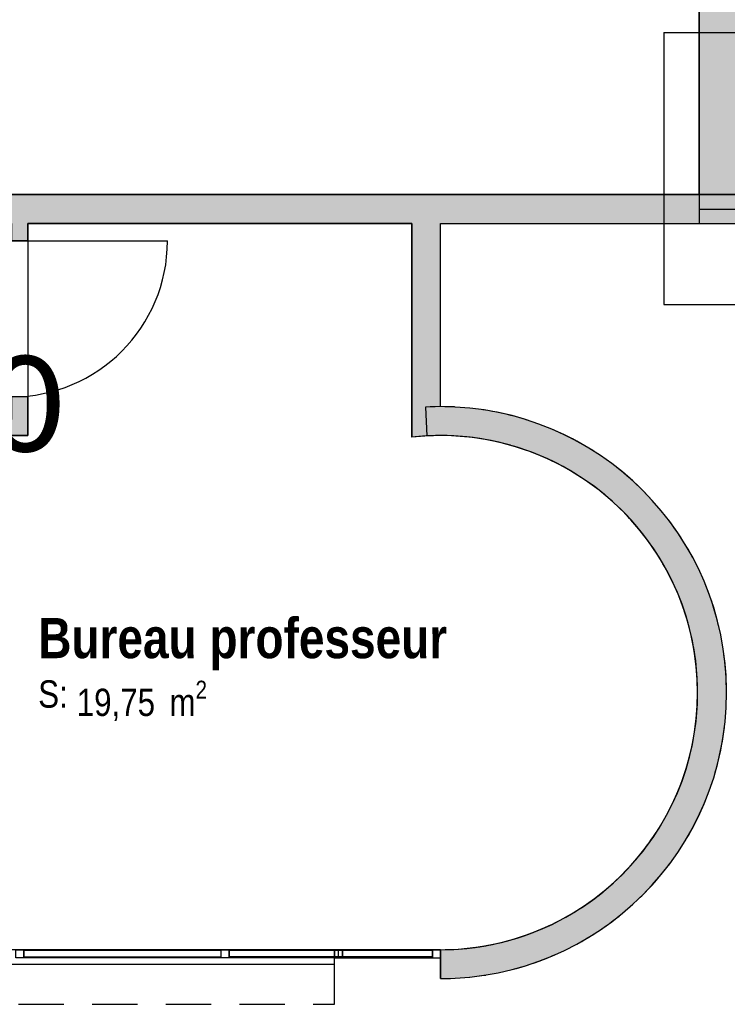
# Model space of a CAD drawing. Extents: x -24342 to 73038, y -9656 to 30949.
# Tile 37 of 170: x 3187 to 3628, y -1434 to -821. Entities that reach past the tile are written whole.
import ezdxf
from ezdxf.enums import TextEntityAlignment as Align

# ---------------------------------------------------------------- set-up
doc = ezdxf.new("R2010")
doc.units = 0
doc.set_wipeout_variables(frame=1)
for name, pattern in [('21.0032_xref_rdc_02_pro$0$Points tirets', [670.277762, 352.777767, -176.388884, 0, -141.111112]), ('21.0032_xref_rdc_02_pro$0$Tirets', [458.610928, 282.222247, -176.388681]), ('21.0032_xref_rdc_02_pro$0$Traits', [564.444447, 282.222223, -282.222223]), ('21.0032_xref_rdc_02_pro$0$Wipeout_Contour', [1000, 0, -1000]), ('ACAD_ISO12W100', [21, 12, -3, 0, -3, 0, -3])]:
    doc.linetypes.add(name, pattern=pattern)
doc.layers.get('0').update_dxf_attribs({"color": 250})
for name, color, linetype in [('0_XREF', 250, 'Continuous'), ('1_TABLEAU_ELECTRIQUE', 5, 'Continuous'), ('21.0032_xref_rdc_02_pro$0$08-01 contour hachures', 251, 'Continuous'), ('21.0032_xref_rdc_02_pro$0$A-AREA-____-OTLN.Modèle IFC', 251, 'Continuous'), ('21.0032_xref_rdc_02_pro$0$A-GLAZ-CURT-OTLN.Modèle IFC', 251, 'Continuous'), ('21.0032_xref_rdc_02_pro$0$A-GLAZ-CWMG-OTLN.Modèle IFC', 251, 'Continuous'), ('21.0032_xref_rdc_02_pro$0$A-WALL-____-OTLN.Modèle IFC', 251, 'Continuous'), ('21.0032_xref_rdc_02_pro$0$Marques de Zone ARCHICAD', 251, 'Continuous'), ('21.0032_xref_rdc_02_pro$0$Portes ARCHICAD', 251, 'Continuous')]:
    doc.layers.add(name, color=color, linetype=linetype)
doc.styles.add('21.0032_xref_rdc_02_pro$0$STYLE_GENERE_1', font='ARIALNB.TTF')
doc.styles.add('21.0032_xref_rdc_02_pro$0$STYLE_GENERE_2', font='ARIALN.TTF')
doc.styles.get("Standard").update_dxf_attribs({"font": 'calibri.ttf'})
doc.styles.add('titre', font='calibri.ttf', dxfattribs={"width": 0.9, "height": 12})

# ---------------------------------------------------------------- blocks, each defined once
blk = doc.blocks.new('*U145')
for points, const_width in [([(-26.94, -8.41), (28.06, -8.41), (28.06, 8.59), (-26.94, 8.59), (-26.94, -8.41)], 1.47), ([(16.16, -0.69), (16.16, -0.69), (-5.56, -5.21), (5.56, 5.21), (-21.07, 0.09)], 1.1)]:
    blk.add_lwpolyline(points, dxfattribs=dict(const_width=const_width))
blk.add_lwpolyline([(24.7, 1.09, 0, 6.19, 0), (16.16, -0.69, 0, 0, 0), (-5.56, -5.21, 0, 0, 0), (5.56, 5.21, 0, 0, 0), (-18.14, 1.09, 0, 0, 0)], format="xyseb")
at = {"const_width": 0.367}
blk.add_lwpolyline([(-25.44, -6.91), (26.56, -6.91), (26.56, 7.09), (-25.44, 7.09)], close=True, dxfattribs=at)
at = {"const_width": 1.74}
blk.add_lwpolyline([(-21.98, 0.28, 1), (-20.17, -0.1, 1)], format="xyb", close=True, dxfattribs=at)
at = {"style": 'titre', "width": 0.9, "flags": 4}
blk.add_attdef('TABLEAU', (16.38, 13.88), '', height=12, dxfattribs=at)
blk = doc.blocks.new('21.0032_xref_rdc_02_pro$0$Bureau professeur_BUR_21_1', base_point=(33268.9, -12207.4))
at = {"layer": '21.0032_xref_rdc_02_pro$0$Marques de Zone ARCHICAD', "insert": (32225.4, -12325.8), "char_height": 170, "attachment_point": 1, "style": '21.0032_xref_rdc_02_pro$0$STYLE_GENERE_2'}
blk.add_mtext('\\A1;\\pt0,100;19,75{\\H0.66x;\\S^  ;} m{\\H0.66x;\\S2^  ;}', dxfattribs=at)
at = {"layer": '21.0032_xref_rdc_02_pro$0$Marques de Zone ARCHICAD'}
for tag, height, style, p in [('DUMMY_849', 250, '21.0032_xref_rdc_02_pro$0$STYLE_GENERE_1', (34552.4, -11861.5)), ('ROOM_NAME', 250, '21.0032_xref_rdc_02_pro$0$STYLE_GENERE_1', (31985.4, -11935.5)), ('calculatedAreaCode', 170, '21.0032_xref_rdc_02_pro$0$STYLE_GENERE_2', (31985.4, -12323.5))]:
    blk.add_attdef(tag, text='', height=height, dxfattribs=dict(at, style=style)).set_placement(p, align=Align.TOP_LEFT)
blk = doc.blocks.new('21.0032_xref_rdc_02_pro$0$Percement_44_1')
at = {"linetype": '21.0032_xref_rdc_02_pro$0$Wipeout_Contour', "ltscale": 134448.645593}
blk.add_wipeout([(27180, -14090), (33830.3, -14090), (33830.3, -14000), (27180, -14000)], dxfattribs=at).dxf.layer = '21.0032_xref_rdc_02_pro$0$A-WALL-____-OTLN.Modèle IFC'
at = {"layer": '21.0032_xref_rdc_02_pro$0$A-WALL-____-OTLN.Modèle IFC', "linetype": '21.0032_xref_rdc_02_pro$0$Points tirets'}
blk.add_line((30505.1, -13800), (30505.1, -14290), dxfattribs=at)
at = {"layer": '21.0032_xref_rdc_02_pro$0$A-WALL-____-OTLN.Modèle IFC', "linetype": 'Continuous', "flags": 128}
for points in [[(33830.3, -14000), (27180, -14000)], [(27180, -14000), (27180, -14090)], [(33830.3, -14090), (33830.3, -14000)], [(27180, -14090), (33830.3, -14090)]]:
    blk.add_lwpolyline(points, dxfattribs=at)
blk = doc.blocks.new('21.0032_xref_rdc_02_pro$0$Mur_105_1', base_point=(34400.3, -10712.4))
at = {"layer": '21.0032_xref_rdc_02_pro$0$A-WALL-____-OTLN.Modèle IFC', "linetype": 'Continuous'}
for points in [[(34490.3, -10620), (34490.3, -9480), (34310.3, -9480), (34310.3, -10629.1, -0.025329)], [(34490.3, -10620), (34310.3, -10810.1, -0.028192), (34490.3, -10800)], [(34490.3, -10620, 0.025329), (34310.3, -10629.1), (34310.3, -10810.1)]]:
    blk.add_hatch(color=256, dxfattribs=at).paths.add_polyline_path(points)
at = {"layer": '21.0032_xref_rdc_02_pro$0$A-WALL-____-OTLN.Modèle IFC', "linetype": 'Continuous', "flags": 128}
for points in [[(34310.3, -9480), (34310.3, -10810.1)], [(34490.3, -10620), (34490.3, -9480)]]:
    blk.add_lwpolyline(points, dxfattribs=at)
at = {"layer": '21.0032_xref_rdc_02_pro$0$A-WALL-____-OTLN.Modèle IFC', "linetype": 'Continuous'}
blk.add_arc((34490.3, -12400), 1600, 90, 96.45939, dxfattribs=at)
blk = doc.blocks.new('21.0032_xref_rdc_02_pro$0$Mur_108_1', base_point=(36240, -140))
at = {"layer": '21.0032_xref_rdc_02_pro$0$A-WALL-____-OTLN.Modèle IFC', "linetype": 'Continuous'}
blk.add_hatch(color=256, dxfattribs=at).paths.add_polyline_path([(36100, -280), (36100, -9300), (36380, -9300), (36380, -280)])
at = {"layer": '21.0032_xref_rdc_02_pro$0$A-WALL-____-OTLN.Modèle IFC', "linetype": 'Continuous', "flags": 128}
for points in [[(36100, -5880), (36100, -9300)], [(36100, -9300), (36380, -9300)]]:
    blk.add_lwpolyline(points, dxfattribs=at)
blk = doc.blocks.new('21.0032_xref_rdc_02_pro$0$Mur_123_1', base_point=(27190, -10750))
at = {"layer": '21.0032_xref_rdc_02_pro$0$A-WALL-____-OTLN.Modèle IFC', "linetype": 'Continuous'}
for points in [[(31820, -10700), (27240, -10700), (27240, -10800), (31820, -10800)], [(31820, -10700), (31920, -10800), (31920, -10700)], [(31820, -10800), (31920, -10800), (31820, -10700)]]:
    blk.add_hatch(color=256, dxfattribs=at).paths.add_polyline_path(points)
at = {"layer": '21.0032_xref_rdc_02_pro$0$A-WALL-____-OTLN.Modèle IFC', "linetype": 'Continuous', "flags": 128}
for points in [[(31820, -10700), (27240, -10700)], [(31920, -10800), (31920, -10700)], [(27240, -10800), (30490, -10800)], [(30590, -10800), (31920, -10800)]]:
    blk.add_lwpolyline(points, dxfattribs=at)
blk = doc.blocks.new('21.0032_xref_rdc_02_pro$0$Porte (Mur) 59[58]_1')
at = {"layer": '21.0032_xref_rdc_02_pro$0$Portes ARCHICAD', "linetype": 'Continuous'}
blk.add_line((31820, -9588.8), (32790, -9588.8), dxfattribs=at)
blk.add_arc((31820, -9588.8), 970, 270, 0, dxfattribs=at)
blk = doc.blocks.new('21.0032_xref_rdc_02_pro$0$Mur_124_1', base_point=(31870, -10750))
at = {"layer": '21.0032_xref_rdc_02_pro$0$A-WALL-____-OTLN.Modèle IFC', "linetype": 'Continuous'}
for points in [[(31920, -9588.8), (31920, -9480), (31820, -9480), (31820, -9588.8)], [(31920, -10700), (31920, -10558.8), (31820, -10558.8), (31820, -10700)]]:
    blk.add_hatch(color=256, dxfattribs=at).paths.add_polyline_path(points)
for p, q in [((31920, -9588.8), (31820, -9588.8)), ((31920, -10558.8), (31820, -10558.8))]:
    blk.add_line(p, q, dxfattribs=at)
at = {"layer": '21.0032_xref_rdc_02_pro$0$A-WALL-____-OTLN.Modèle IFC', "linetype": 'Continuous', "flags": 128}
for points in [[(31820, -9480), (31820, -9588.8)], [(31920, -9588.8), (31920, -9480)], [(31820, -10558.8), (31820, -10700)], [(31920, -10700), (31920, -10558.8)]]:
    blk.add_lwpolyline(points, dxfattribs=at)
at = {"layer": '21.0032_xref_rdc_02_pro$0$Portes ARCHICAD', "linetype": 'Continuous'}
blk.add_blockref('21.0032_xref_rdc_02_pro$0$Porte (Mur) 59[58]_1', (0, 0), dxfattribs=at)
blk = doc.blocks.new('21.0032_xref_rdc_02_pro$0$Mur_164_1', base_point=(34490.3, -14090))
at = {"layer": '21.0032_xref_rdc_02_pro$0$A-WALL-____-OTLN.Modèle IFC', "linetype": 'Continuous'}
blk.add_hatch(color=256, dxfattribs=at).paths.add_polyline_path([(34490.3, -10800, -1), (34490.3, -14000), (34490.3, -14180, 1), (34490.3, -10620)])
at = {"layer": '21.0032_xref_rdc_02_pro$0$A-WALL-____-OTLN.Modèle IFC', "linetype": 'Continuous', "flags": 128}
blk.add_lwpolyline([(34490.3, -14180), (34490.3, -14000)], dxfattribs=at)
at = {"layer": '21.0032_xref_rdc_02_pro$0$A-WALL-____-OTLN.Modèle IFC', "linetype": 'Continuous'}
for radius in [1780, 1600]:
    blk.add_arc((34490.3, -12400), radius, 270, 90, dxfattribs=at)
blk = doc.blocks.new('21.0032_xref_rdc_02_pro$0$Mur_206_1', base_point=(34490.5, -14090))
at = {"layer": '21.0032_xref_rdc_02_pro$0$A-WALL-____-OTLN.Modèle IFC', "linetype": '21.0032_xref_rdc_02_pro$0$Tirets', "flags": 128}
for points in [[(34395.5, -10622.5), (34405, -10802.2)], [(34490.5, -14000), (34490.5, -14180)]]:
    blk.add_lwpolyline(points, dxfattribs=at)
at = {"layer": '21.0032_xref_rdc_02_pro$0$A-WALL-____-OTLN.Modèle IFC', "linetype": '21.0032_xref_rdc_02_pro$0$Tirets'}
for radius in [1780, 1600]:
    blk.add_arc((34490.3, -12400), radius, 270.00929, 93.05267, dxfattribs=at)
blk = doc.blocks.new('21.0032_xref_rdc_02_pro$0$Mur_210_1', base_point=(16270, -14170))
at = {"layer": '21.0032_xref_rdc_02_pro$0$A-WALL-____-OTLN.Modèle IFC', "linetype": '21.0032_xref_rdc_02_pro$0$Tirets', "flags": 128}
for points in [[(33830.256086, -14000), (16270, -14000)], [(33830.256086, -14340), (33830.256086, -14000)], [(16270, -14340), (33830.256086, -14340)]]:
    blk.add_lwpolyline(points, dxfattribs=at)
blk = doc.blocks.new('21.0032_xref_rdc_02_pro$0$IFC Extruded[200]_1', base_point=(34160.256086, -14000))
at = {"layer": '21.0032_xref_rdc_02_pro$0$A-GLAZ-CURT-OTLN.Modèle IFC', "linetype": 'Continuous'}
for p, q in [((33880.256086, -14005), (33880.256086, -14045)), ((34440.256086, -14005), (33880.256086, -14005)), ((34440.256086, -14045), (34440.256086, -14005)), ((33880.256086, -14045), (34440.256086, -14045))]:
    blk.add_line(p, q, dxfattribs=at)
blk = doc.blocks.new('21.0032_xref_rdc_02_pro$0$IFC Extruded[202]_1', base_point=(33807.670724, -14000))
at = {"layer": '21.0032_xref_rdc_02_pro$0$A-GLAZ-CURT-OTLN.Modèle IFC', "linetype": 'Continuous'}
for p, q in [((34440.256086, -14005), (33175.085362, -14005)), ((33175.085362, -14005), (33175.085362, -14045)), ((34440.256086, -14005), (34440.256086, -14045)), ((34440.256086, -14045), (33175.085362, -14045))]:
    blk.add_line(p, q, dxfattribs=at)
blk = doc.blocks.new('21.0032_xref_rdc_02_pro$0$IFC Extruded[203]_1', base_point=(32510.085362, -14000))
at = {"layer": '21.0032_xref_rdc_02_pro$0$A-GLAZ-CURT-OTLN.Modèle IFC', "linetype": 'Continuous'}
for p, q in [((31895.085362, -14005), (31895.085362, -14045)), ((33125.085362, -14005), (31895.085362, -14005)), ((33125.085362, -14045), (33125.085362, -14005)), ((31895.085362, -14045), (33125.085362, -14045))]:
    blk.add_line(p, q, dxfattribs=at)
blk = doc.blocks.new('21.0032_xref_rdc_02_pro$0$IFC Extruded[217]_1', base_point=(33807.670724, -14000))
at = {"layer": '21.0032_xref_rdc_02_pro$0$A-GLAZ-CURT-OTLN.Modèle IFC', "linetype": 'Continuous'}
for p, q in [((34440.256086, -14005), (33175.085362, -14005)), ((33175.085362, -14005), (33175.085362, -14045)), ((34440.256086, -14005), (34440.256086, -14045)), ((34440.256086, -14045), (33175.085362, -14045))]:
    blk.add_line(p, q, dxfattribs=at)
blk = doc.blocks.new('21.0032_xref_rdc_02_pro$0$IFC Extruded[218]_1', base_point=(32510.085362, -14000))
at = {"layer": '21.0032_xref_rdc_02_pro$0$A-GLAZ-CURT-OTLN.Modèle IFC', "linetype": 'Continuous'}
for p, q in [((31895.085362, -14005), (31895.085362, -14045)), ((33125.085362, -14005), (31895.085362, -14005)), ((33125.085362, -14045), (33125.085362, -14005)), ((31895.085362, -14045), (33125.085362, -14045))]:
    blk.add_line(p, q, dxfattribs=at)
blk = doc.blocks.new('21.0032_xref_rdc_02_pro$0$IFC Extruded[233]_1', base_point=(34160.256086, -14000))
at = {"layer": '21.0032_xref_rdc_02_pro$0$A-GLAZ-CURT-OTLN.Modèle IFC', "linetype": 'Continuous'}
for p, q in [((33880.256086, -14005), (33880.256086, -14045)), ((34440.256086, -14005), (33880.256086, -14005)), ((34440.256086, -14045), (34440.256086, -14005)), ((33880.256086, -14045), (34440.256086, -14045))]:
    blk.add_line(p, q, dxfattribs=at)
blk = doc.blocks.new('21.0032_xref_rdc_02_pro$0$IFC Extruded[236]_1', base_point=(33175.085362, -14000))
at = {"layer": '21.0032_xref_rdc_02_pro$0$A-GLAZ-CWMG-OTLN.Modèle IFC', "linetype": 'Continuous'}
for p, q in [((33175.085362, -14050), (33175.085362, -14000)), ((33830.256086, -14000), (33175.085362, -14000)), ((33830.256086, -14050), (33830.256086, -14000)), ((33830.256086, -14050), (33175.085362, -14050))]:
    blk.add_line(p, q, dxfattribs=at)
blk = doc.blocks.new('21.0032_xref_rdc_02_pro$0$IFC Extruded[237]_1', base_point=(31895.085362, -14000))
at = {"layer": '21.0032_xref_rdc_02_pro$0$A-GLAZ-CWMG-OTLN.Modèle IFC', "linetype": 'Continuous'}
for p, q in [((31895.085362, -14050), (31895.085362, -14000)), ((33125.085362, -14000), (31895.085362, -14000)), ((33125.085362, -14050), (33125.085362, -14000)), ((33125.085362, -14050), (31895.085362, -14050))]:
    blk.add_line(p, q, dxfattribs=at)
blk = doc.blocks.new('21.0032_xref_rdc_02_pro$0$IFC Extruded[251]_1', base_point=(33880.256086, -14000))
at = {"layer": '21.0032_xref_rdc_02_pro$0$A-GLAZ-CWMG-OTLN.Modèle IFC', "linetype": 'Continuous'}
for p, q in [((33880.256086, -14050), (33880.256086, -14000)), ((34440.256086, -14000), (33880.256086, -14000)), ((34440.256086, -14050), (34440.256086, -14000)), ((34440.256086, -14050), (33880.256086, -14050))]:
    blk.add_line(p, q, dxfattribs=at)
blk = doc.blocks.new('21.0032_xref_rdc_02_pro$0$IFC Extruded[252]_1', base_point=(33175.085362, -14000))
at = {"layer": '21.0032_xref_rdc_02_pro$0$A-GLAZ-CWMG-OTLN.Modèle IFC', "linetype": 'Continuous'}
for p, q in [((33175.085362, -14050), (33175.085362, -14000)), ((33855.256086, -14000), (33175.085362, -14000)), ((33855.256086, -14050), (33855.256086, -14000)), ((33855.256086, -14050), (33175.085362, -14050))]:
    blk.add_line(p, q, dxfattribs=at)
blk = doc.blocks.new('21.0032_xref_rdc_02_pro$0$IFC Extruded[253]_1', base_point=(31895.085362, -14000))
at = {"layer": '21.0032_xref_rdc_02_pro$0$A-GLAZ-CWMG-OTLN.Modèle IFC', "linetype": 'Continuous'}
for p, q in [((31895.085362, -14050), (31895.085362, -14000)), ((33125.085362, -14000), (31895.085362, -14000)), ((33125.085362, -14050), (33125.085362, -14000)), ((33125.085362, -14050), (31895.085362, -14050))]:
    blk.add_line(p, q, dxfattribs=at)
blk = doc.blocks.new('21.0032_xref_rdc_02_pro$0$IFC Extruded[268]_1', base_point=(33855.256086, -14000))
at = {"layer": '21.0032_xref_rdc_02_pro$0$A-GLAZ-CWMG-OTLN.Modèle IFC', "linetype": 'Continuous'}
for p, q in [((33855.256086, -14050), (33855.256086, -14000)), ((34440.256086, -14000), (33855.256086, -14000)), ((34440.256086, -14050), (34440.256086, -14000)), ((34440.256086, -14050), (33855.256086, -14050))]:
    blk.add_line(p, q, dxfattribs=at)
blk = doc.blocks.new('21.0032_xref_rdc_02_pro$0$IFC Extruded[277]_1', base_point=(31870.085362, -14000))
at = {"layer": '21.0032_xref_rdc_02_pro$0$A-GLAZ-CWMG-OTLN.Modèle IFC', "linetype": 'Continuous'}
for p, q in [((31845.085362, -14050), (31845.085362, -14000)), ((31845.085362, -14000), (31895.085362, -14000)), ((31895.085362, -14000), (31895.085362, -14050)), ((31895.085362, -14050), (31845.085362, -14050))]:
    blk.add_line(p, q, dxfattribs=at)
blk = doc.blocks.new('21.0032_xref_rdc_02_pro$0$IFC Extruded[278]_1', base_point=(31870.085362, -14000))
at = {"layer": '21.0032_xref_rdc_02_pro$0$A-GLAZ-CWMG-OTLN.Modèle IFC', "linetype": 'Continuous'}
for p, q in [((31845.085362, -14050), (31845.085362, -14000)), ((31845.085362, -14000), (31895.085362, -14000)), ((31895.085362, -14000), (31895.085362, -14050)), ((31895.085362, -14050), (31845.085362, -14050))]:
    blk.add_line(p, q, dxfattribs=at)
blk = doc.blocks.new('21.0032_xref_rdc_02_pro$0$IFC Extruded[279]_1', base_point=(33150.085362, -14000))
at = {"layer": '21.0032_xref_rdc_02_pro$0$A-GLAZ-CWMG-OTLN.Modèle IFC', "linetype": 'Continuous'}
for p, q in [((33125.085362, -14050), (33125.085362, -14000)), ((33125.085362, -14000), (33175.085362, -14000)), ((33175.085362, -14000), (33175.085362, -14050)), ((33175.085362, -14050), (33125.085362, -14050))]:
    blk.add_line(p, q, dxfattribs=at)
blk = doc.blocks.new('21.0032_xref_rdc_02_pro$0$IFC Extruded[280]_1', base_point=(33150.085362, -14000))
at = {"layer": '21.0032_xref_rdc_02_pro$0$A-GLAZ-CWMG-OTLN.Modèle IFC', "linetype": 'Continuous'}
for p, q in [((33125.085362, -14050), (33125.085362, -14000)), ((33125.085362, -14000), (33175.085362, -14000)), ((33175.085362, -14000), (33175.085362, -14050)), ((33175.085362, -14050), (33125.085362, -14050))]:
    blk.add_line(p, q, dxfattribs=at)
blk = doc.blocks.new('21.0032_xref_rdc_02_pro$0$IFC Extruded[281]_1', base_point=(34490.256086, -14000))
at = {"layer": '21.0032_xref_rdc_02_pro$0$A-GLAZ-CWMG-OTLN.Modèle IFC', "linetype": 'Continuous'}
for p, q in [((33830.256086, -14000), (33830.256086, -14050)), ((33830.256086, -14000), (34490.256086, -14000)), ((34490.256086, -14000), (34490.256086, -14050)), ((33830.256086, -14050), (34490.256086, -14050))]:
    blk.add_line(p, q, dxfattribs=at)
blk = doc.blocks.new('21.0032_xref_rdc_02_pro$0$IFC Extruded[298]_1', base_point=(31895.085362, -14000))
at = {"layer": '21.0032_xref_rdc_02_pro$0$A-GLAZ-CWMG-OTLN.Modèle IFC', "linetype": 'Continuous'}
for p, q in [((31895.085362, -14050), (31895.085362, -14000)), ((33125.085362, -14000), (31895.085362, -14000)), ((33125.085362, -14050), (33125.085362, -14000)), ((33125.085362, -14050), (31895.085362, -14050))]:
    blk.add_line(p, q, dxfattribs=at)
blk = doc.blocks.new('21.0032_xref_rdc_02_pro$0$IFC Extruded[299]_1', base_point=(33175.085362, -14000))
at = {"layer": '21.0032_xref_rdc_02_pro$0$A-GLAZ-CWMG-OTLN.Modèle IFC', "linetype": 'Continuous'}
for p, q in [((33175.085362, -14050), (33175.085362, -14000)), ((33830.256086, -14000), (33175.085362, -14000)), ((33830.256086, -14050), (33830.256086, -14000)), ((33830.256086, -14050), (33175.085362, -14050))]:
    blk.add_line(p, q, dxfattribs=at)
blk = doc.blocks.new('21.0032_xref_rdc_02_pro$0$IFC Extruded[300]_1', base_point=(33880.256086, -14000))
at = {"layer": '21.0032_xref_rdc_02_pro$0$A-GLAZ-CWMG-OTLN.Modèle IFC', "linetype": 'Continuous'}
for p, q in [((33880.256086, -14050), (33880.256086, -14000)), ((34440.256086, -14000), (33880.256086, -14000)), ((34440.256086, -14050), (34440.256086, -14000)), ((34440.256086, -14050), (33880.256086, -14050))]:
    blk.add_line(p, q, dxfattribs=at)
blk = doc.blocks.new('21.0032_xref_rdc_02_pro$0$IFC Extruded[324]_1', base_point=(33855.256086, -14000))
at = {"layer": '21.0032_xref_rdc_02_pro$0$A-GLAZ-CWMG-OTLN.Modèle IFC', "linetype": 'Continuous'}
for p, q in [((33830.256086, -14050), (33830.256086, -14000)), ((33830.256086, -14000), (33880.256086, -14000)), ((33880.256086, -14000), (33880.256086, -14050)), ((33880.256086, -14050), (33830.256086, -14050))]:
    blk.add_line(p, q, dxfattribs=at)
blk = doc.blocks.new('21.0032_xref_rdc_02_pro$0$IFC Extruded[325]_1', base_point=(33855.256086, -14000))
at = {"layer": '21.0032_xref_rdc_02_pro$0$A-GLAZ-CWMG-OTLN.Modèle IFC', "linetype": 'Continuous'}
for p, q in [((33830.256086, -14050), (33830.256086, -14000)), ((33830.256086, -14000), (33880.256086, -14000)), ((33880.256086, -14000), (33880.256086, -14050)), ((33880.256086, -14050), (33830.256086, -14050))]:
    blk.add_line(p, q, dxfattribs=at)
blk = doc.blocks.new('21.0032_xref_rdc_02_pro$0$IFC Extruded[331]_1', base_point=(34490.256086, -14000))
at = {"layer": '21.0032_xref_rdc_02_pro$0$A-GLAZ-CWMG-OTLN.Modèle IFC', "linetype": 'Continuous'}
for p, q in [((34440.256086, -14000), (34440.256086, -14050)), ((34490.256086, -14000), (34440.256086, -14000)), ((34490.256086, -14050), (34490.256086, -14000)), ((34440.256086, -14050), (34490.256086, -14050))]:
    blk.add_line(p, q, dxfattribs=at)
blk = doc.blocks.new('21.0032_xref_rdc_02_pro$0$IFC Extruded[332]_1', base_point=(34490.256086, -14000))
at = {"layer": '21.0032_xref_rdc_02_pro$0$A-GLAZ-CWMG-OTLN.Modèle IFC', "linetype": 'Continuous'}
for p, q in [((34440.256086, -14000), (34440.256086, -14050)), ((34490.256086, -14000), (34440.256086, -14000)), ((34490.256086, -14050), (34490.256086, -14000)), ((34440.256086, -14050), (34490.256086, -14050))]:
    blk.add_line(p, q, dxfattribs=at)
blk = doc.blocks.new('21.0032_xref_rdc_02_pro$0$IFC Extruded[333]_1', base_point=(34490.256086, -14000))
at = {"layer": '21.0032_xref_rdc_02_pro$0$A-GLAZ-CWMG-OTLN.Modèle IFC', "linetype": 'Continuous'}
for p, q in [((34440.256086, -14000), (34440.256086, -14050)), ((34490.256086, -14000), (34440.256086, -14000)), ((34490.256086, -14050), (34490.256086, -14000)), ((34440.256086, -14050), (34490.256086, -14050))]:
    blk.add_line(p, q, dxfattribs=at)
blk = doc.blocks.new('21.0032_xref_rdc_02_pro$0$IFC Extruded[334]_1', base_point=(34490.256086, -14000))
at = {"layer": '21.0032_xref_rdc_02_pro$0$A-GLAZ-CWMG-OTLN.Modèle IFC', "linetype": 'Continuous'}
for p, q in [((34440.256086, -14000), (34440.256086, -14050)), ((34490.256086, -14000), (34440.256086, -14000)), ((34490.256086, -14050), (34490.256086, -14000)), ((34440.256086, -14050), (34490.256086, -14050))]:
    blk.add_line(p, q, dxfattribs=at)
blk = doc.blocks.new('21.0032_xref_rdc_02_pro$0$IFC Extruded[597]_1', base_point=(34160.3, -14000.1))
at = {"layer": '21.0032_xref_rdc_02_pro$0$A-GLAZ-CURT-OTLN.Modèle IFC', "linetype": 'Continuous'}
for p, q in [((33880.3, -14005.1), (33880.3, -14045.1)), ((34440.3, -14005.1), (33880.3, -14005.1)), ((34440.3, -14045.1), (34440.3, -14005.1)), ((33880.3, -14045.1), (34440.3, -14045.1))]:
    blk.add_line(p, q, dxfattribs=at)
blk = doc.blocks.new('21.0032_xref_rdc_02_pro$0$IFC Extruded[600]_1', base_point=(33830.3, -14000.1))
at = {"layer": '21.0032_xref_rdc_02_pro$0$A-GLAZ-CWMG-OTLN.Modèle IFC', "linetype": 'Continuous'}
for p, q in [((33830.3, -14050.1), (33830.3, -14000.1)), ((33830.3, -14000.1), (33880.3, -14000.1)), ((33880.3, -14000.1), (33880.3, -14050.1)), ((33880.3, -14050.1), (33830.3, -14050.1))]:
    blk.add_line(p, q, dxfattribs=at)
blk = doc.blocks.new('21.0032_xref_rdc_02_pro$0$IFC Extruded[602]_1', base_point=(34490.3, -14000.1))
at = {"layer": '21.0032_xref_rdc_02_pro$0$A-GLAZ-CWMG-OTLN.Modèle IFC', "linetype": 'Continuous'}
for p, q in [((34440.3, -14000.1), (34440.3, -14050.1)), ((34490.3, -14000.1), (34440.3, -14000.1)), ((34490.3, -14050.1), (34490.3, -14000.1)), ((34440.3, -14050.1), (34490.3, -14050.1))]:
    blk.add_line(p, q, dxfattribs=at)
blk = doc.blocks.new('21.0032_xref_rdc_02_pro$0$Porte (Mur) 44[79]_1')
at = {"layer": '21.0032_xref_rdc_02_pro$0$Portes ARCHICAD', "linetype": 'Continuous'}
blk.add_line((30625, -9480), (30625, -8510), dxfattribs=at)
blk.add_arc((30625, -9480), 970, 0, 90, dxfattribs=at)
blk = doc.blocks.new('21.0032_xref_rdc_02_pro$0$Mur_252_1', base_point=(36380, -9390))
at = {"layer": '21.0032_xref_rdc_02_pro$0$A-WALL-____-OTLN.Modèle IFC', "linetype": 'Continuous'}
for points in [[(30465, -9300), (30285, -9300), (30285, -9480)], [(30465, -9300), (30285, -9480), (30465, -9480)], [(30465, -9480), (30625, -9480), (30625, -9300), (30465, -9300)], [(36380, -9300), (31595, -9300), (31595, -9480), (36380, -9480)]]:
    blk.add_hatch(color=256, dxfattribs=at).paths.add_polyline_path(points)
for p, q in [((30625, -9300), (30625, -9480)), ((31595, -9300), (31595, -9480))]:
    blk.add_line(p, q, dxfattribs=at)
at = {"layer": '21.0032_xref_rdc_02_pro$0$A-WALL-____-OTLN.Modèle IFC', "linetype": 'Continuous', "flags": 128}
for points in [[(30285, -9480), (30285, -9300)], [(30625, -9300), (30465, -9300)], [(36380, -9300), (31595, -9300)], [(36380, -9300), (36380, -9480)], [(30285, -9480), (30625, -9480)], [(31595, -9480), (31820, -9480)], [(31920, -9480), (34310.3, -9480)], [(34490.3, -9480), (36380, -9480)]]:
    blk.add_lwpolyline(points, dxfattribs=at)
at = {"layer": '21.0032_xref_rdc_02_pro$0$Portes ARCHICAD', "linetype": 'Continuous'}
blk.add_blockref('21.0032_xref_rdc_02_pro$0$Porte (Mur) 44[79]_1', (0, 0), dxfattribs=at)
blk = doc.blocks.new('21.0032_xref_rdc_02_pro$0$Mur_253_1', base_point=(36240, -140))
at = {"layer": '21.0032_xref_rdc_02_pro$0$A-WALL-____-OTLN.Modèle IFC', "linetype": '21.0032_xref_rdc_02_pro$0$Tirets', "flags": 128}
for points in [[(36100, -280), (36100, -9390)], [(36100, -9390), (36380, -9390)]]:
    blk.add_lwpolyline(points, dxfattribs=at)
blk = doc.blocks.new('21.0032_xref_rdc_02_pro$0$Mur_254_1', base_point=(36100, -9340))
at = {"layer": '21.0032_xref_rdc_02_pro$0$A-WALL-____-OTLN.Modèle IFC', "linetype": '21.0032_xref_rdc_02_pro$0$Tirets', "flags": 128}
for points in [[(36100, -9200), (36100, -9480)], [(41080, -9200), (36380, -9200)], [(41080, -9480), (41080, -9200)], [(36100, -9480), (41080, -9480)]]:
    blk.add_lwpolyline(points, dxfattribs=at)
blk = doc.blocks.new('21.0032_xref_rdc_02_pro')
at = {"layer": '21.0032_xref_rdc_02_pro$0$08-01 contour hachures', "linetype": '21.0032_xref_rdc_02_pro$0$Traits', "flags": 128}
for points in [[(3587.97, -829.06), (4131.46, -829.06)], [(3587.97, -829.06), (3587.97, -998.43)], [(3587.97, -998.43), (4131.46, -998.43)]]:
    blk.add_lwpolyline(points, dxfattribs=at)
at = {"layer": '21.0032_xref_rdc_02_pro$0$A-AREA-____-OTLN.Modèle IFC', "linetype": 'Continuous', "flags": 128}
blk.add_lwpolyline([(3610, -930), (3610, -588), (3046.5, -588), (3046.5, -930)], close=True, dxfattribs=at)
blk.add_lwpolyline([(3431.03, -1081.01), (3431.03, -948), (3192, -948), (3192, -1080), (3059, -1080), (3059, -1381.84), (3059, -1400), (3383.03, -1400), (3449.03, -1400, 1.058019)], format="xyb", close=True, dxfattribs=at)
at = {"layer": '21.0032_xref_rdc_02_pro$0$A-AREA-____-OTLN.Modèle IFC', "linetype": 'Continuous', "xscale": 0.1, "yscale": 0.1, "zscale": 0.1}
blk.add_blockref('21.0032_xref_rdc_02_pro$0$Bureau professeur_BUR_21_1', (3326.89, -1220.74), dxfattribs=at).add_auto_attribs({'ROOM_NAME': 'Bureau professeur', 'calculatedAreaCode': 'S: '})
at = {"layer": '21.0032_xref_rdc_02_pro$0$A-GLAZ-CURT-OTLN.Modèle IFC', "linetype": 'Continuous', "xscale": 0.1, "yscale": 0.1, "zscale": 0.1}
for name, p in [('21.0032_xref_rdc_02_pro$0$IFC Extruded[200]_1', (3416.03, -1400)), ('21.0032_xref_rdc_02_pro$0$IFC Extruded[233]_1', (3416.03, -1400)), ('21.0032_xref_rdc_02_pro$0$IFC Extruded[597]_1', (3416.03, -1400.01))]:
    blk.add_blockref(name, p, dxfattribs=at)
at = {"layer": '21.0032_xref_rdc_02_pro$0$A-GLAZ-CWMG-OTLN.Modèle IFC', "linetype": 'Continuous', "xscale": 0.1, "yscale": 0.1, "zscale": 0.1}
for name, p in [('21.0032_xref_rdc_02_pro$0$IFC Extruded[251]_1', (3388.03, -1400)), ('21.0032_xref_rdc_02_pro$0$IFC Extruded[300]_1', (3388.03, -1400)), ('21.0032_xref_rdc_02_pro$0$IFC Extruded[331]_1', (3449.03, -1400)), ('21.0032_xref_rdc_02_pro$0$IFC Extruded[332]_1', (3449.03, -1400)), ('21.0032_xref_rdc_02_pro$0$IFC Extruded[333]_1', (3449.03, -1400)), ('21.0032_xref_rdc_02_pro$0$IFC Extruded[334]_1', (3449.03, -1400)), ('21.0032_xref_rdc_02_pro$0$IFC Extruded[602]_1', (3449.03, -1400.01))]:
    blk.add_blockref(name, p, dxfattribs=at)
at = {"layer": '21.0032_xref_rdc_02_pro$0$A-WALL-____-OTLN.Modèle IFC', "xscale": 0.1, "yscale": 0.1, "zscale": 0.1}
for name, p in [('21.0032_xref_rdc_02_pro$0$Mur_108_1', (3624, -14)), ('21.0032_xref_rdc_02_pro$0$Mur_253_1', (3624, -14)), ('21.0032_xref_rdc_02_pro$0$Mur_252_1', (3638, -939)), ('21.0032_xref_rdc_02_pro$0$Mur_254_1', (3610, -934)), ('21.0032_xref_rdc_02_pro$0$Mur_124_1', (3187, -1075)), ('21.0032_xref_rdc_02_pro$0$Mur_105_1', (3440.03, -1071.24)), ('21.0032_xref_rdc_02_pro$0$Mur_206_1', (3449.05, -1409)), ('21.0032_xref_rdc_02_pro$0$Mur_164_1', (3449.03, -1409)), ('21.0032_xref_rdc_02_pro$0$Mur_123_1', (2719, -1075))]:
    blk.add_blockref(name, p, dxfattribs=at)
at = {"layer": '21.0032_xref_rdc_02_pro$0$A-WALL-____-OTLN.Modèle IFC', "linetype": 'Continuous', "xscale": 0.1, "yscale": 0.1, "zscale": 0.1}
blk.add_blockref('21.0032_xref_rdc_02_pro$0$Percement_44_1', (0, 0), dxfattribs=at)
at = {"layer": '21.0032_xref_rdc_02_pro$0$A-GLAZ-CURT-OTLN.Modèle IFC', "linetype": 'Continuous', "xscale": 0.1, "yscale": 0.1, "zscale": 0.1}
for name, p in [('21.0032_xref_rdc_02_pro$0$IFC Extruded[203]_1', (3251.01, -1400)), ('21.0032_xref_rdc_02_pro$0$IFC Extruded[218]_1', (3251.01, -1400)), ('21.0032_xref_rdc_02_pro$0$IFC Extruded[202]_1', (3380.77, -1400)), ('21.0032_xref_rdc_02_pro$0$IFC Extruded[217]_1', (3380.77, -1400))]:
    blk.add_blockref(name, p, dxfattribs=at)
at = {"layer": '21.0032_xref_rdc_02_pro$0$A-GLAZ-CWMG-OTLN.Modèle IFC', "linetype": 'Continuous', "xscale": 0.1, "yscale": 0.1, "zscale": 0.1}
for name, p in [('21.0032_xref_rdc_02_pro$0$IFC Extruded[277]_1', (3187.01, -1400)), ('21.0032_xref_rdc_02_pro$0$IFC Extruded[278]_1', (3187.01, -1400)), ('21.0032_xref_rdc_02_pro$0$IFC Extruded[237]_1', (3189.51, -1400)), ('21.0032_xref_rdc_02_pro$0$IFC Extruded[253]_1', (3189.51, -1400)), ('21.0032_xref_rdc_02_pro$0$IFC Extruded[298]_1', (3189.51, -1400)), ('21.0032_xref_rdc_02_pro$0$IFC Extruded[279]_1', (3315.01, -1400)), ('21.0032_xref_rdc_02_pro$0$IFC Extruded[280]_1', (3315.01, -1400)), ('21.0032_xref_rdc_02_pro$0$IFC Extruded[236]_1', (3317.51, -1400)), ('21.0032_xref_rdc_02_pro$0$IFC Extruded[252]_1', (3317.51, -1400)), ('21.0032_xref_rdc_02_pro$0$IFC Extruded[299]_1', (3317.51, -1400)), ('21.0032_xref_rdc_02_pro$0$IFC Extruded[281]_1', (3449.03, -1400)), ('21.0032_xref_rdc_02_pro$0$IFC Extruded[324]_1', (3385.53, -1400)), ('21.0032_xref_rdc_02_pro$0$IFC Extruded[325]_1', (3385.53, -1400)), ('21.0032_xref_rdc_02_pro$0$IFC Extruded[600]_1', (3383.03, -1400.01)), ('21.0032_xref_rdc_02_pro$0$IFC Extruded[268]_1', (3385.53, -1400))]:
    blk.add_blockref(name, p, dxfattribs=at)
at = {"layer": '21.0032_xref_rdc_02_pro$0$A-WALL-____-OTLN.Modèle IFC', "xscale": 0.1, "yscale": 0.1, "zscale": 0.1}
blk.add_blockref('21.0032_xref_rdc_02_pro$0$Mur_210_1', (1627, -1417), dxfattribs=at)

msp = doc.modelspace()

# ---------------------------------------------------------------- block references
at = {"layer": '0_XREF', "linetype": 'ACAD_ISO12W100'}
msp.add_blockref('21.0032_xref_rdc_02_pro', (0, 0), dxfattribs=at)

# ---------------------------------------------------------------- next in the draw order: block references
at = {"layer": '1_TABLEAU_ELECTRIQUE', "linetype": 'Continuous'}
ref = msp.add_blockref('*U145', (2870.36, -1116.88), dxfattribs=dict(at, xscale=3, yscale=3, zscale=3))
ref.add_attrib('TABLEAU', 'TD100', (2968.95, -1090.2), dxfattribs={"layer": '0', "height": 60})

doc.saveas('drawing.dxf')
